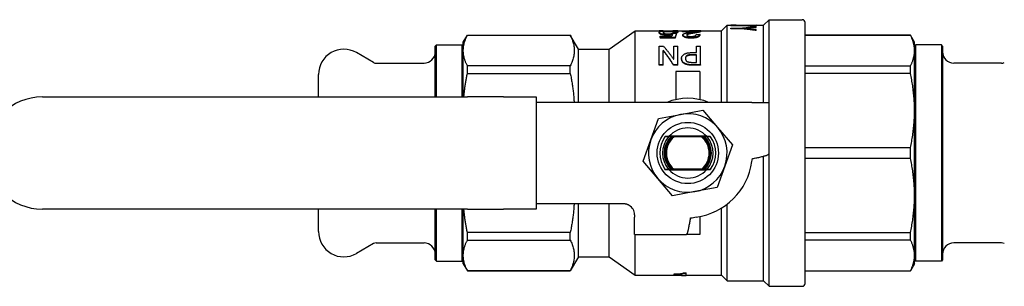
# Model space of a CAD drawing. Header units: millimetres. Extents: x 51 to 3735, y 35 to 356.
# Tile 3 of 4: x 208 to 384, y 308 to 356. Entities that reach past the tile are written whole.
import ezdxf

# ---------------------------------------------------------------- set-up
doc = ezdxf.new("R2010")
doc.units = ezdxf.units.MM
doc.layers.add('DETAIL', color=2, linetype='Continuous')

msp = doc.modelspace()

# ---------------------------------------------------------------- linework, layer by layer
at = {"layer": 'DETAIL'}
for p, q in [((333.47, 353.73), (334.47, 354.73)), ((334.47, 340.98), (334.47, 354.73)), ((334.47, 354.73), (338.67, 354.73)), ((335.16, 354.74), (335.16, 354.73)), ((335.16, 354.7), (337.19, 354.7)), ((335.16, 354.66), (335.16, 354.7)), ((337.19, 354.66), (335.16, 354.66)), ((335.16, 354.66), (335.16, 354.65)), ((337.19, 354.65), (335.16, 354.65)), ((337.19, 354.66), (337.19, 354.65)), ((339.66, 354.73), (339.66, 354.74)), ((339.66, 354.73), (339.66, 354.72)), ((339.66, 354.73), (340.97, 354.73)), ((339.66, 354.53), (339.66, 354.6)), ((339.66, 354.53), (339.66, 354.52)), ((339.66, 354.36), (339.66, 354.46)), ((340.97, 354.73), (341.97, 355.73)), ((340.97, 340.98), (340.97, 354.73)), ((341.97, 340.98), (341.97, 355.73)), ((341.97, 355.73), (347.87, 355.73)), ((348.37, 308.73), (348.37, 355.23)), ((287.47, 351.73), (288.19, 352.98)), ((288.19, 352.96), (288.19, 352.98)), ((288.19, 352.98), (306.53, 352.98)), ((288.19, 352.96), (306.53, 352.96)), ((306.53, 352.96), (306.53, 352.98)), ((307.97, 350.48), (306.53, 352.98)), ((313.47, 350.48), (318.11, 353.73)), ((318.11, 340.98), (318.11, 353.73)), ((318.11, 353.73), (323.24, 353.73)), ((323.08, 353.76), (322.39, 353.76)), ((322.39, 353.73), (322.39, 353.76)), ((322.39, 353.48), (322.39, 353.38)), ((322.54, 352.77), (324.65, 352.77)), ((322.54, 352.57), (322.54, 352.77)), ((323.08, 353.73), (323.08, 353.76)), ((323.75, 353.07), (323.75, 352.98)), ((324.05, 353.69), (324.05, 353.59)), ((324.83, 353.34), (325.44, 353.34)), ((325.67, 353.76), (324.92, 353.76)), ((324.92, 353.73), (324.92, 353.76)), ((324.92, 353.73), (326.51, 353.73)), ((325.67, 353.54), (324.99, 353.54)), ((324.99, 353.54), (324.99, 353.45)), ((325.67, 353.45), (324.99, 353.45)), ((325.44, 353.34), (325.44, 353.25)), ((325.67, 353.73), (325.67, 353.76)), ((325.67, 353.54), (325.67, 353.45)), ((326.51, 353.68), (326.51, 353.75)), ((326.51, 353.75), (329.8, 353.75)), ((329.04, 353.68), (326.51, 353.68)), ((326.51, 353.58), (326.51, 353.68)), ((328.51, 353.58), (326.51, 353.58)), ((326.59, 352.94), (326.59, 353.03)), ((328.28, 353.29), (328.28, 353.39)), ((329.8, 353.76), (328.7, 353.76)), ((328.7, 353.76), (328.7, 353.75)), ((328.96, 353.11), (329.65, 353.11)), ((329.65, 353.01), (329.65, 353.11)), ((329.8, 353.76), (329.8, 353.75)), ((329.8, 353.69), (329.8, 353.75)), ((329.8, 353.73), (333.47, 353.73)), ((329.8, 353.59), (329.8, 353.69)), ((333.47, 340.98), (333.47, 353.73)), ((335.16, 354.25), (337.19, 354.25)), ((335.16, 354.12), (335.16, 354.25)), ((337.19, 354.12), (335.16, 354.12)), ((335.16, 354.12), (335.16, 354.11)), ((337.19, 354.11), (335.16, 354.11)), ((337.19, 354.12), (337.19, 354.11)), ((339.66, 354.36), (339.66, 354.35)), ((339.66, 353.82), (339.66, 353.99)), ((339.66, 353.82), (339.66, 353.81)), ((348.37, 352.98), (367.15, 352.98)), ((367.15, 352.96), (348.37, 352.96)), ((367.15, 352.96), (367.15, 352.98)), ((367.87, 351.73), (367.15, 352.98)), ((282.47, 351.03), (282.67, 351.23)), ((282.47, 341.98), (282.47, 351.03)), ((282.67, 341.98), (282.67, 351.23)), ((282.67, 351.23), (287.27, 351.23)), ((287.27, 341.98), (287.27, 351.23)), ((287.47, 351.03), (287.27, 351.23)), ((287.47, 350.23), (287.47, 351.73)), ((322.39, 347.71), (322.39, 351)), ((322.39, 351), (323.14, 351)), ((325.22, 352.57), (322.54, 352.57)), ((322.54, 352.57), (322.54, 352.47)), ((325.22, 352.47), (322.54, 352.47)), ((324.99, 351), (325.67, 351)), ((324.99, 348.68), (324.99, 351)), ((325.22, 352.57), (325.22, 352.47)), ((325.67, 347.71), (325.67, 351)), ((328.07, 352.45), (328.07, 352.54)), ((329.04, 351), (329.72, 351)), ((329.04, 349.86), (329.04, 351)), ((329.72, 347.71), (329.72, 351)), ((367.87, 350.23), (367.87, 351.73)), ((367.87, 351.03), (368.07, 351.23)), ((368.07, 351.23), (368.07, 312.73)), ((372.67, 351.23), (368.07, 351.23)), ((372.67, 351.23), (372.67, 312.73)), ((372.87, 351.03), (372.67, 351.23)), ((372.87, 351.03), (372.87, 312.93)), ((271.47, 348.12), (268.42, 349.88)), ((287.47, 341.98), (287.47, 350.23)), ((307.97, 340.98), (307.97, 350.48)), ((307.97, 350.48), (313.47, 350.48)), ((313.47, 340.98), (313.47, 350.48)), ((323.08, 347.71), (323.08, 350.27)), ((323.11, 350.27), (323.08, 350.27)), ((323.11, 350.19), (323.08, 350.19)), ((323.11, 350.19), (323.11, 350.27)), ((328.09, 349.86), (329.04, 349.86)), ((328.26, 349.42), (328.26, 349.5)), ((329.04, 349.5), (328.26, 349.5)), ((329.04, 349.42), (328.26, 349.42)), ((329.04, 348.13), (329.04, 349.5)), ((367.87, 339.54), (367.87, 350.23)), ((271.97, 347.98), (280.47, 347.98)), ((306.53, 347.5), (288.19, 347.5)), ((288.19, 346.13), (288.19, 347.5)), ((306.53, 346.13), (306.53, 347.5)), ((323.08, 347.71), (322.39, 347.71)), ((322.39, 347.64), (322.39, 347.71)), ((323.08, 347.64), (322.39, 347.64)), ((323.08, 347.64), (323.08, 347.71)), ((324.57, 348.26), (324.57, 348.26)), ((325.67, 347.71), (324.92, 347.71)), ((324.92, 347.64), (324.92, 347.71)), ((325.67, 347.64), (324.92, 347.64)), ((324.95, 348.68), (324.99, 348.68)), ((325.67, 347.64), (325.67, 347.71)), ((326.36, 348.83), (326.36, 348.76)), ((329.72, 347.71), (328.06, 347.71)), ((328.06, 347.71), (328.06, 347.64)), ((329.72, 347.64), (328.06, 347.64)), ((328.26, 348.13), (329.04, 348.13)), ((329.72, 347.71), (329.72, 347.64)), ((348.37, 347.5), (367.15, 347.5)), ((367.15, 346.13), (367.15, 347.5)), ((383.36, 347.98), (374.87, 347.98)), ((261.67, 341.98), (261.67, 345.98)), ((288.19, 346.13), (306.53, 346.13)), ((329.62, 346.48), (325.32, 346.48)), ((325.32, 346.48), (325.32, 341.49)), ((329.62, 346.48), (329.62, 341.49)), ((367.15, 346.13), (348.37, 346.13)), ((212.47, 341.98), (288.19, 341.98)), ((294.61, 341.98), (288.19, 341.98)), ((294.61, 341.98), (300.47, 341.98)), ((300.47, 341.98), (300.47, 340.98)), ((312.52, 340.98), (300.47, 340.98)), ((300.47, 340.98), (300.47, 322.98)), ((317.02, 340.98), (312.52, 340.98)), ((338.87, 340.98), (317.02, 340.98)), ((338.87, 340.98), (341.97, 340.98)), ((341.97, 331.91), (341.97, 340.98)), ((322.22, 338.13), (326.19, 338.87)), ((326.19, 338.87), (330.17, 339.6)), ((330.17, 339.6), (332.79, 336.53)), ((367.87, 324.43), (367.87, 339.54)), ((320.87, 334.32), (322.22, 338.13)), ((332.79, 336.53), (335.42, 333.45)), ((319.52, 330.51), (320.87, 334.32)), ((323.4, 334.89), (323.4, 334.89)), ((324.43, 334.88), (324.03, 334.88)), ((330.77, 334.98), (324.17, 334.98)), ((329.92, 334.88), (325.01, 334.88)), ((330.91, 334.88), (330.51, 334.88)), ((331.53, 334.89), (331.54, 334.89)), ((335.42, 333.45), (334.07, 329.65)), ((341.97, 308.23), (341.97, 331.91)), ((348.37, 332.95), (367.15, 332.95)), ((367.15, 331.02), (367.15, 332.95)), ((322.14, 327.44), (319.52, 330.51)), ((340.97, 309.23), (340.97, 331.41)), ((367.15, 331.02), (348.37, 331.02)), ((323.4, 329.07), (323.4, 329.08)), ((324.43, 329.08), (324.03, 329.08)), ((324.17, 328.98), (330.77, 328.98)), ((329.92, 329.08), (325.01, 329.08)), ((330.91, 329.08), (330.51, 329.08)), ((331.54, 329.08), (331.53, 329.07)), ((334.07, 329.65), (332.72, 325.84)), ((324.77, 324.36), (322.14, 327.44)), ((328.74, 325.1), (324.77, 324.36)), ((332.72, 325.84), (328.74, 325.1)), ((300.47, 322.98), (312.52, 322.98)), ((300.47, 322.98), (300.47, 321.98)), ((307.97, 313.48), (307.97, 322.98)), ((312.52, 322.98), (315.97, 322.98)), ((313.47, 313.48), (313.47, 322.98)), ((334.47, 309.23), (334.47, 322.86)), ((367.87, 313.74), (367.87, 324.43)), ((288.19, 321.98), (212.47, 321.98)), ((261.67, 317.98), (261.67, 321.98)), ((282.47, 312.93), (282.47, 321.98)), ((282.67, 312.73), (282.67, 321.98)), ((287.27, 312.73), (287.27, 321.98)), ((287.47, 313.74), (287.47, 321.98)), ((288.19, 321.98), (294.61, 321.98)), ((300.47, 321.98), (294.61, 321.98)), ((333.47, 310.23), (333.47, 322.17)), ((317.97, 320.98), (317.97, 320.58)), ((317.97, 317.48), (317.97, 320.58)), ((329.62, 320.69), (329.62, 317.48)), ((306.53, 317.83), (288.19, 317.83)), ((288.19, 316.47), (288.19, 317.83)), ((306.53, 316.47), (306.53, 317.83)), ((348.37, 317.83), (367.15, 317.83)), ((367.15, 316.47), (367.15, 317.83)), ((271.47, 315.85), (268.42, 314.09)), ((271.97, 315.98), (280.47, 315.98)), ((288.19, 316.47), (306.53, 316.47)), ((317.97, 317.48), (327.2, 317.48)), ((318.11, 310.23), (318.11, 317.48)), ((329.62, 317.48), (327.2, 317.48)), ((367.15, 316.47), (348.37, 316.47)), ((383.36, 315.98), (374.87, 315.98)), ((282.47, 312.93), (282.67, 312.73)), ((282.67, 312.73), (287.27, 312.73)), ((287.47, 312.93), (287.27, 312.73)), ((287.47, 312.23), (287.47, 313.74)), ((307.97, 313.48), (306.53, 310.98)), ((307.97, 313.48), (313.47, 313.48)), ((313.47, 313.48), (318.11, 310.23)), ((367.87, 312.23), (367.87, 313.74)), ((367.87, 312.93), (368.07, 312.73)), ((372.67, 312.73), (368.07, 312.73)), ((372.87, 312.93), (372.67, 312.73)), ((287.47, 312.23), (288.19, 310.98)), ((306.53, 311.01), (288.19, 311.01)), ((288.19, 310.98), (288.19, 311.01)), ((288.19, 310.98), (306.53, 310.98)), ((306.53, 310.98), (306.53, 311.01)), ((326.71, 310.54), (326.71, 310.64)), ((326.71, 310.64), (327.19, 310.64)), ((326.71, 310.54), (327.19, 310.54)), ((327.19, 310.54), (327.19, 310.64)), ((327.19, 310.13), (327.19, 310.54)), ((348.37, 311.01), (367.15, 311.01)), ((348.37, 310.98), (367.15, 310.98)), ((367.87, 312.23), (367.15, 310.98)), ((367.15, 310.98), (367.15, 311.01)), ((318.11, 310.23), (326.32, 310.23)), ((325.06, 310.34), (325.06, 310.44)), ((325.06, 310.28), (325.06, 310.34)), ((326.32, 310.28), (325.06, 310.28)), ((326.32, 310.13), (326.32, 310.28)), ((326.32, 310.13), (327.19, 310.13)), ((327.19, 310.23), (333.47, 310.23)), ((333.47, 310.23), (334.47, 309.23)), ((334.47, 309.23), (340.97, 309.23)), ((340.97, 309.23), (341.97, 308.23)), ((341.97, 308.23), (347.87, 308.23))]:
    msp.add_line(p, q, dxfattribs=at)
at = {"layer": 'DETAIL', "flags": 128}
for points in [[(336.11, 354.73), (336.07, 354.73), (336.03, 354.73), (335.99, 354.73), (335.95, 354.74), (335.91, 354.74), (335.87, 354.74), (335.83, 354.74), (335.79, 354.74), (335.75, 354.74), (335.71, 354.74), (335.67, 354.74), (335.63, 354.74), (335.59, 354.74), (335.55, 354.74), (335.52, 354.74), (335.48, 354.74), (335.44, 354.74), (335.4, 354.74), (335.36, 354.74), (335.32, 354.74), (335.28, 354.74), (335.24, 354.74), (335.2, 354.74), (335.16, 354.74)], [(337.19, 354.7), (337.29, 354.7), (337.39, 354.71), (337.5, 354.71), (337.6, 354.71), (337.7, 354.71), (337.81, 354.72), (337.91, 354.72), (338.01, 354.72), (338.11, 354.72), (338.22, 354.73), (338.32, 354.73), (338.42, 354.73), (338.53, 354.73), (338.63, 354.73), (338.73, 354.73), (338.84, 354.74), (338.94, 354.74), (339.04, 354.74), (339.15, 354.74), (339.25, 354.74), (339.35, 354.74), (339.45, 354.74), (339.56, 354.74), (339.66, 354.74)], [(339.66, 354.53), (339.56, 354.53), (339.45, 354.54), (339.35, 354.55), (339.25, 354.55), (339.15, 354.56), (339.04, 354.57), (338.94, 354.57), (338.84, 354.58), (338.73, 354.58), (338.63, 354.59), (338.53, 354.6), (338.42, 354.6), (338.32, 354.61), (338.22, 354.61), (338.11, 354.62), (338.01, 354.62), (337.91, 354.63), (337.81, 354.63), (337.7, 354.64), (337.6, 354.64), (337.5, 354.65), (337.39, 354.65), (337.29, 354.66), (337.19, 354.66)], [(339.66, 354.52), (339.56, 354.52), (339.45, 354.53), (339.35, 354.54), (339.25, 354.54), (339.15, 354.55), (339.04, 354.56), (338.94, 354.56), (338.84, 354.57), (338.73, 354.57), (338.63, 354.58), (338.53, 354.59), (338.42, 354.59), (338.32, 354.6), (338.22, 354.6), (338.11, 354.61), (338.01, 354.61), (337.91, 354.62), (337.81, 354.62), (337.7, 354.63), (337.6, 354.63), (337.5, 354.64), (337.39, 354.64), (337.29, 354.65), (337.19, 354.65)], [(337.19, 354.25), (337.29, 354.26), (337.39, 354.27), (337.5, 354.28), (337.6, 354.29), (337.7, 354.3), (337.81, 354.31), (337.91, 354.32), (338.01, 354.33), (338.11, 354.34), (338.22, 354.34), (338.32, 354.35), (338.42, 354.36), (338.53, 354.37), (338.63, 354.38), (338.73, 354.39), (338.84, 354.4), (338.94, 354.41), (339.04, 354.41), (339.15, 354.42), (339.25, 354.43), (339.35, 354.44), (339.45, 354.45), (339.56, 354.46), (339.66, 354.46)], [(287.47, 350.23), (287.47, 350.34), (287.47, 350.46), (287.48, 350.57), (287.49, 350.69), (287.5, 350.8), (287.52, 350.91), (287.53, 351.03), (287.55, 351.14), (287.57, 351.26), (287.6, 351.37), (287.63, 351.48), (287.65, 351.6), (287.69, 351.71), (287.72, 351.83), (287.76, 351.94), (287.8, 352.05), (287.84, 352.17), (287.88, 352.28), (287.93, 352.39), (287.98, 352.51), (288.03, 352.62), (288.08, 352.73), (288.13, 352.85), (288.19, 352.96)], [(306.53, 352.96), (306.62, 352.77), (306.71, 352.57), (306.79, 352.38), (306.87, 352.18), (306.94, 351.99), (307, 351.8), (307.06, 351.6), (307.11, 351.41), (307.15, 351.21), (307.18, 351.02), (307.21, 350.82), (307.23, 350.63), (307.24, 350.43), (307.25, 350.24), (307.24, 350.04), (307.23, 349.85), (307.21, 349.65), (307.19, 349.45), (307.15, 349.26), (307.11, 349.06), (307.06, 348.87), (307.01, 348.67), (306.94, 348.47), (306.87, 348.28), (306.8, 348.08), (306.71, 347.89), (306.62, 347.69), (306.53, 347.5)], [(322.39, 353.48), (322.39, 353.5), (322.4, 353.52), (322.41, 353.54), (322.42, 353.56), (322.45, 353.58), (322.47, 353.6), (322.51, 353.62), (322.55, 353.63), (322.6, 353.65), (322.65, 353.66), (322.72, 353.68), (322.79, 353.69), (322.87, 353.7), (322.95, 353.71), (323.04, 353.72), (323.14, 353.73), (323.25, 353.73), (323.36, 353.74), (323.48, 353.74), (323.59, 353.75), (323.72, 353.75), (323.85, 353.75), (323.96, 353.75), (324.1, 353.75)], [(323.75, 353.07), (323.64, 353.07), (323.54, 353.08), (323.44, 353.08), (323.33, 353.09), (323.23, 353.1), (323.14, 353.11), (323.05, 353.13), (322.97, 353.14), (322.89, 353.16), (322.81, 353.18), (322.75, 353.2), (322.68, 353.22), (322.63, 353.24), (322.58, 353.26), (322.54, 353.28), (322.51, 353.31), (322.48, 353.33), (322.45, 353.35), (322.43, 353.37), (322.42, 353.39), (322.4, 353.42), (322.4, 353.44), (322.39, 353.45), (322.39, 353.48)], [(323.75, 352.98), (323.64, 352.98), (323.54, 352.98), (323.44, 352.98), (323.33, 352.99), (323.23, 353), (323.14, 353.01), (323.05, 353.03), (322.97, 353.04), (322.88, 353.06), (322.81, 353.08), (322.74, 353.1), (322.68, 353.12), (322.63, 353.14), (322.58, 353.16), (322.54, 353.19), (322.5, 353.21), (322.47, 353.23), (322.45, 353.25), (322.43, 353.27), (322.41, 353.3), (322.4, 353.32), (322.39, 353.34), (322.39, 353.36), (322.39, 353.38)], [(324.05, 353.69), (323.96, 353.69), (323.88, 353.69), (323.8, 353.69), (323.72, 353.69), (323.65, 353.68), (323.58, 353.68), (323.51, 353.67), (323.45, 353.66), (323.39, 353.66), (323.34, 353.65), (323.29, 353.64), (323.25, 353.63), (323.22, 353.62), (323.19, 353.61), (323.16, 353.6), (323.14, 353.58), (323.13, 353.57), (323.11, 353.56), (323.1, 353.55), (323.09, 353.53), (323.08, 353.52), (323.08, 353.51), (323.08, 353.49), (323.08, 353.47)], [(323.08, 353.47), (323.08, 353.46), (323.08, 353.45), (323.08, 353.43), (323.09, 353.42), (323.1, 353.41), (323.1, 353.39), (323.12, 353.38), (323.13, 353.36), (323.15, 353.35), (323.17, 353.33), (323.19, 353.32), (323.22, 353.31), (323.25, 353.29), (323.29, 353.28), (323.34, 353.27), (323.38, 353.25), (323.43, 353.24), (323.49, 353.23), (323.54, 353.23), (323.61, 353.22), (323.68, 353.21), (323.75, 353.21), (323.81, 353.21), (323.89, 353.21)], [(324.05, 353.59), (323.97, 353.59), (323.91, 353.59), (323.84, 353.59), (323.77, 353.59), (323.7, 353.59), (323.64, 353.58), (323.58, 353.58), (323.52, 353.57), (323.46, 353.57), (323.41, 353.56), (323.36, 353.55), (323.32, 353.55), (323.29, 353.54), (323.25, 353.53), (323.22, 353.52), (323.2, 353.51), (323.17, 353.5), (323.15, 353.49), (323.14, 353.48), (323.12, 353.47), (323.11, 353.46), (323.1, 353.45), (323.09, 353.44), (323.09, 353.42)], [(324.77, 353.17), (324.73, 353.16), (324.69, 353.15), (324.67, 353.15), (324.63, 353.14), (324.6, 353.13), (324.56, 353.13), (324.52, 353.12), (324.47, 353.11), (324.43, 353.11), (324.39, 353.1), (324.35, 353.1), (324.31, 353.09), (324.27, 353.09), (324.23, 353.09), (324.18, 353.08), (324.13, 353.08), (324.09, 353.08), (324.04, 353.08), (323.99, 353.07), (323.94, 353.07), (323.9, 353.07), (323.86, 353.07), (323.81, 353.07), (323.75, 353.07)], [(324.74, 353.07), (324.7, 353.06), (324.67, 353.05), (324.64, 353.04), (324.61, 353.04), (324.57, 353.03), (324.53, 353.02), (324.49, 353.02), (324.45, 353.01), (324.41, 353.01), (324.37, 353), (324.33, 353), (324.29, 352.99), (324.25, 352.99), (324.21, 352.99), (324.16, 352.98), (324.12, 352.98), (324.07, 352.98), (324.03, 352.98), (323.98, 352.98), (323.93, 352.98), (323.89, 352.98), (323.86, 352.98), (323.81, 352.98), (323.75, 352.98)], [(323.89, 353.21), (323.95, 353.21), (324, 353.21), (324.04, 353.21), (324.08, 353.21), (324.13, 353.21), (324.18, 353.21), (324.23, 353.22), (324.28, 353.22), (324.32, 353.23), (324.37, 353.23), (324.41, 353.24), (324.45, 353.24), (324.49, 353.25), (324.52, 353.26), (324.56, 353.26), (324.59, 353.27), (324.63, 353.28), (324.66, 353.29), (324.69, 353.3), (324.72, 353.31), (324.75, 353.32), (324.77, 353.32), (324.8, 353.33), (324.83, 353.34)], [(324.99, 353.54), (324.98, 353.56), (324.98, 353.57), (324.97, 353.58), (324.96, 353.59), (324.95, 353.6), (324.94, 353.61), (324.92, 353.61), (324.89, 353.62), (324.86, 353.63), (324.83, 353.64), (324.8, 353.65), (324.76, 353.65), (324.72, 353.66), (324.67, 353.67), (324.62, 353.67), (324.56, 353.68), (324.51, 353.68), (324.44, 353.68), (324.38, 353.69), (324.32, 353.69), (324.25, 353.69), (324.18, 353.69), (324.12, 353.69), (324.05, 353.69)], [(324.99, 353.45), (324.98, 353.46), (324.98, 353.47), (324.97, 353.48), (324.97, 353.49), (324.95, 353.5), (324.94, 353.51), (324.92, 353.52), (324.89, 353.52), (324.87, 353.53), (324.83, 353.54), (324.8, 353.55), (324.76, 353.56), (324.72, 353.56), (324.67, 353.57), (324.62, 353.57), (324.56, 353.58), (324.5, 353.58), (324.44, 353.58), (324.38, 353.59), (324.32, 353.59), (324.25, 353.59), (324.19, 353.59), (324.13, 353.59), (324.05, 353.59)], [(324.1, 353.75), (324.22, 353.75), (324.31, 353.75), (324.42, 353.75), (324.53, 353.75), (324.62, 353.75), (324.73, 353.74), (324.82, 353.74), (324.92, 353.73), (325, 353.73), (325.09, 353.72), (325.17, 353.71), (325.24, 353.71), (325.31, 353.7), (325.37, 353.69), (325.43, 353.68), (325.48, 353.66), (325.52, 353.65), (325.56, 353.64), (325.59, 353.62), (325.62, 353.61), (325.64, 353.59), (325.66, 353.58), (325.67, 353.56), (325.67, 353.54)], [(324.92, 353.76), (324.92, 353.76), (324.91, 353.76), (324.91, 353.76), (324.9, 353.75), (324.9, 353.75), (324.9, 353.75), (324.89, 353.75), (324.89, 353.75), (324.88, 353.75), (324.88, 353.75), (324.88, 353.75), (324.87, 353.75), (324.87, 353.75), (324.86, 353.75), (324.86, 353.75), (324.86, 353.74), (324.85, 353.74), (324.85, 353.74), (324.84, 353.74), (324.84, 353.74), (324.84, 353.74), (324.83, 353.74), (324.83, 353.74), (324.82, 353.74)], [(325.44, 353.34), (325.44, 353.32), (325.43, 353.29), (325.42, 353.27), (325.41, 353.24), (325.4, 353.21), (325.39, 353.18), (325.38, 353.15), (325.37, 353.12), (325.36, 353.09), (325.35, 353.06), (325.34, 353.03), (325.33, 353), (325.32, 352.97), (325.31, 352.93), (325.3, 352.9), (325.29, 352.87), (325.28, 352.83), (325.27, 352.79), (325.26, 352.76), (325.25, 352.72), (325.24, 352.68), (325.23, 352.65), (325.23, 352.61), (325.22, 352.57)], [(325.44, 353.25), (325.44, 353.22), (325.43, 353.19), (325.42, 353.17), (325.41, 353.14), (325.4, 353.11), (325.39, 353.09), (325.38, 353.06), (325.37, 353.03), (325.36, 353), (325.35, 352.97), (325.34, 352.94), (325.33, 352.9), (325.32, 352.87), (325.31, 352.84), (325.3, 352.8), (325.29, 352.77), (325.28, 352.73), (325.27, 352.7), (325.26, 352.66), (325.25, 352.63), (325.24, 352.59), (325.23, 352.55), (325.23, 352.51), (325.22, 352.47)], [(326.59, 353.03), (326.59, 353.06), (326.6, 353.09), (326.61, 353.11), (326.63, 353.14), (326.66, 353.16), (326.69, 353.18), (326.72, 353.21), (326.76, 353.23), (326.81, 353.25), (326.86, 353.27), (326.92, 353.29), (326.98, 353.3), (327.04, 353.32), (327.1, 353.34), (327.18, 353.35), (327.25, 353.37), (327.32, 353.38), (327.38, 353.4), (327.45, 353.41), (327.53, 353.43), (327.6, 353.44), (327.66, 353.45), (327.73, 353.46), (327.82, 353.48)], [(328.07, 352.54), (327.96, 352.54), (327.86, 352.54), (327.76, 352.55), (327.65, 352.56), (327.55, 352.56), (327.46, 352.58), (327.37, 352.59), (327.27, 352.61), (327.19, 352.62), (327.11, 352.64), (327.03, 352.67), (326.96, 352.69), (326.9, 352.72), (326.84, 352.74), (326.79, 352.77), (326.74, 352.8), (326.7, 352.83), (326.67, 352.86), (326.65, 352.89), (326.62, 352.92), (326.61, 352.95), (326.6, 352.98), (326.59, 353), (326.59, 353.03)], [(328.07, 352.45), (327.96, 352.45), (327.87, 352.45), (327.76, 352.46), (327.66, 352.46), (327.56, 352.47), (327.46, 352.48), (327.37, 352.49), (327.28, 352.51), (327.19, 352.53), (327.11, 352.55), (327.03, 352.57), (326.96, 352.6), (326.89, 352.62), (326.84, 352.65), (326.79, 352.68), (326.74, 352.71), (326.7, 352.73), (326.67, 352.76), (326.65, 352.79), (326.62, 352.82), (326.61, 352.85), (326.6, 352.88), (326.59, 352.91), (326.59, 352.94)], [(328.28, 353.39), (328.2, 353.38), (328.14, 353.37), (328.09, 353.36), (328.03, 353.35), (327.98, 353.34), (327.91, 353.33), (327.85, 353.31), (327.79, 353.3), (327.73, 353.29), (327.68, 353.27), (327.63, 353.26), (327.59, 353.25), (327.54, 353.23), (327.49, 353.21), (327.45, 353.2), (327.42, 353.18), (327.38, 353.16), (327.36, 353.15), (327.33, 353.13), (327.31, 353.11), (327.3, 353.09), (327.29, 353.07), (327.28, 353.05), (327.28, 353.02)], [(327.28, 353.02), (327.28, 353), (327.28, 352.99), (327.29, 352.98), (327.3, 352.96), (327.31, 352.94), (327.32, 352.93), (327.34, 352.91), (327.35, 352.89), (327.38, 352.88), (327.4, 352.86), (327.43, 352.84), (327.46, 352.83), (327.5, 352.81), (327.54, 352.8), (327.58, 352.79), (327.63, 352.78), (327.68, 352.77), (327.73, 352.76), (327.79, 352.75), (327.85, 352.75), (327.91, 352.75), (327.96, 352.74), (328.02, 352.74), (328.08, 352.74)], [(328.28, 353.29), (328.21, 353.28), (328.15, 353.27), (328.11, 353.26), (328.06, 353.25), (328, 353.25), (327.95, 353.23), (327.89, 353.22), (327.83, 353.21), (327.78, 353.2), (327.73, 353.19), (327.68, 353.18), (327.64, 353.16), (327.6, 353.15), (327.55, 353.14), (327.51, 353.12), (327.47, 353.11), (327.44, 353.09), (327.41, 353.08), (327.38, 353.06), (327.35, 353.05), (327.33, 353.03), (327.31, 353.01), (327.3, 352.99), (327.29, 352.97)], [(328.7, 353.76), (328.65, 353.76), (328.6, 353.76), (328.56, 353.76), (328.52, 353.76), (328.48, 353.76), (328.45, 353.76), (328.42, 353.76), (328.38, 353.76), (328.34, 353.76), (328.3, 353.76), (328.26, 353.76), (328.22, 353.76), (328.18, 353.75), (328.14, 353.75), (328.1, 353.75), (328.05, 353.75), (328.01, 353.75), (327.97, 353.75), (327.93, 353.75), (327.89, 353.75), (327.86, 353.75), (327.82, 353.75), (327.78, 353.75), (327.75, 353.75)], [(327.82, 353.48), (327.88, 353.49), (327.94, 353.5), (328, 353.5), (328.05, 353.51), (328.13, 353.53), (328.19, 353.54), (328.24, 353.54), (328.28, 353.55), (328.34, 353.56), (328.39, 353.57), (328.45, 353.57), (328.5, 353.58), (328.55, 353.59), (328.6, 353.6), (328.65, 353.61), (328.7, 353.62), (328.75, 353.62), (328.79, 353.63), (328.84, 353.64), (328.88, 353.65), (328.92, 353.66), (328.95, 353.67), (328.99, 353.67), (329.04, 353.68)], [(329.65, 353.11), (329.64, 353.08), (329.63, 353.05), (329.62, 353.02), (329.6, 352.99), (329.58, 352.95), (329.56, 352.92), (329.52, 352.89), (329.49, 352.86), (329.45, 352.83), (329.4, 352.79), (329.34, 352.76), (329.28, 352.73), (329.2, 352.7), (329.13, 352.67), (329.04, 352.65), (328.95, 352.63), (328.85, 352.6), (328.75, 352.59), (328.65, 352.57), (328.54, 352.56), (328.42, 352.55), (328.3, 352.55), (328.2, 352.54), (328.07, 352.54)], [(329.65, 353.01), (329.64, 352.98), (329.63, 352.95), (329.62, 352.92), (329.6, 352.89), (329.58, 352.86), (329.56, 352.83), (329.52, 352.79), (329.49, 352.76), (329.44, 352.73), (329.4, 352.7), (329.34, 352.67), (329.28, 352.64), (329.2, 352.61), (329.12, 352.58), (329.04, 352.55), (328.95, 352.53), (328.85, 352.51), (328.75, 352.49), (328.65, 352.48), (328.54, 352.47), (328.42, 352.46), (328.29, 352.45), (328.2, 352.45), (328.07, 352.45)], [(328.08, 352.74), (328.16, 352.74), (328.23, 352.75), (328.3, 352.75), (328.37, 352.76), (328.44, 352.77), (328.5, 352.78), (328.56, 352.79), (328.62, 352.81), (328.67, 352.82), (328.72, 352.84), (328.76, 352.86), (328.8, 352.87), (328.83, 352.89), (328.86, 352.91), (328.88, 352.93), (328.9, 352.95), (328.92, 352.97), (328.93, 352.99), (328.94, 353.01), (328.95, 353.03), (328.95, 353.05), (328.96, 353.07), (328.96, 353.09), (328.96, 353.11)], [(329.8, 353.69), (329.75, 353.68), (329.71, 353.67), (329.68, 353.66), (329.63, 353.65), (329.58, 353.64), (329.53, 353.62), (329.47, 353.61), (329.42, 353.6), (329.36, 353.59), (329.3, 353.57), (329.23, 353.56), (329.17, 353.55), (329.11, 353.54), (329.02, 353.52), (328.96, 353.51), (328.89, 353.5), (328.81, 353.48), (328.74, 353.47), (328.68, 353.46), (328.6, 353.45), (328.5, 353.43), (328.43, 353.42), (328.37, 353.41), (328.28, 353.39)], [(329.8, 353.59), (329.75, 353.58), (329.71, 353.57), (329.68, 353.56), (329.63, 353.55), (329.58, 353.54), (329.53, 353.52), (329.48, 353.51), (329.42, 353.5), (329.36, 353.49), (329.3, 353.47), (329.23, 353.46), (329.17, 353.45), (329.11, 353.44), (329.03, 353.42), (328.96, 353.41), (328.9, 353.4), (328.82, 353.38), (328.74, 353.37), (328.67, 353.36), (328.6, 353.35), (328.5, 353.33), (328.43, 353.32), (328.36, 353.31), (328.28, 353.29)], [(339.66, 353.82), (339.56, 353.83), (339.45, 353.85), (339.35, 353.86), (339.25, 353.87), (339.15, 353.89), (339.04, 353.9), (338.94, 353.91), (338.84, 353.93), (338.73, 353.94), (338.63, 353.95), (338.53, 353.97), (338.42, 353.98), (338.32, 353.99), (338.22, 354), (338.11, 354.02), (338.01, 354.03), (337.91, 354.04), (337.81, 354.05), (337.7, 354.06), (337.6, 354.08), (337.5, 354.09), (337.39, 354.1), (337.29, 354.11), (337.19, 354.12)], [(339.66, 353.81), (339.56, 353.82), (339.45, 353.84), (339.35, 353.85), (339.25, 353.86), (339.15, 353.88), (339.04, 353.89), (338.94, 353.9), (338.84, 353.92), (338.73, 353.93), (338.63, 353.94), (338.53, 353.96), (338.42, 353.97), (338.32, 353.98), (338.22, 353.99), (338.11, 354.01), (338.01, 354.02), (337.91, 354.03), (337.81, 354.04), (337.7, 354.05), (337.6, 354.07), (337.5, 354.08), (337.39, 354.09), (337.29, 354.1), (337.19, 354.11)], [(367.87, 350.23), (367.87, 350.34), (367.86, 350.46), (367.86, 350.57), (367.85, 350.69), (367.84, 350.8), (367.82, 350.91), (367.8, 351.03), (367.78, 351.14), (367.76, 351.26), (367.74, 351.37), (367.71, 351.48), (367.68, 351.6), (367.65, 351.71), (367.62, 351.83), (367.58, 351.94), (367.54, 352.05), (367.5, 352.17), (367.46, 352.28), (367.41, 352.39), (367.36, 352.51), (367.31, 352.62), (367.26, 352.73), (367.2, 352.85), (367.15, 352.96)], [(323.14, 351), (323.22, 350.92), (323.29, 350.84), (323.37, 350.75), (323.44, 350.66), (323.52, 350.57), (323.6, 350.48), (323.67, 350.39), (323.75, 350.3), (323.82, 350.21), (323.9, 350.11), (323.97, 350.02), (324.05, 349.92), (324.12, 349.82), (324.2, 349.72), (324.27, 349.62), (324.35, 349.52), (324.42, 349.42), (324.5, 349.32), (324.58, 349.21), (324.65, 349.11), (324.73, 349), (324.8, 348.9), (324.88, 348.79), (324.95, 348.68)], [(288.19, 347.5), (288.13, 347.61), (288.08, 347.73), (288.03, 347.84), (287.98, 347.95), (287.93, 348.07), (287.88, 348.18), (287.84, 348.29), (287.8, 348.41), (287.76, 348.52), (287.72, 348.63), (287.69, 348.75), (287.65, 348.86), (287.63, 348.98), (287.6, 349.09), (287.57, 349.2), (287.55, 349.32), (287.53, 349.43), (287.52, 349.54), (287.5, 349.66), (287.49, 349.77), (287.48, 349.89), (287.47, 350), (287.47, 350.12), (287.47, 350.23)], [(324.92, 347.71), (324.85, 347.83), (324.77, 347.95), (324.69, 348.06), (324.62, 348.18), (324.54, 348.29), (324.47, 348.41), (324.39, 348.52), (324.32, 348.63), (324.24, 348.74), (324.17, 348.85), (324.09, 348.96), (324.02, 349.07), (323.94, 349.17), (323.86, 349.28), (323.79, 349.38), (323.71, 349.48), (323.64, 349.59), (323.56, 349.69), (323.49, 349.79), (323.41, 349.89), (323.34, 349.98), (323.26, 350.08), (323.19, 350.18), (323.11, 350.27)], [(324.92, 347.64), (324.85, 347.76), (324.77, 347.87), (324.69, 347.99), (324.62, 348.1), (324.54, 348.22), (324.47, 348.33), (324.39, 348.44), (324.32, 348.55), (324.24, 348.66), (324.17, 348.77), (324.09, 348.88), (324.02, 348.99), (323.94, 349.09), (323.86, 349.2), (323.79, 349.3), (323.71, 349.4), (323.64, 349.51), (323.56, 349.61), (323.49, 349.71), (323.41, 349.8), (323.34, 349.9), (323.26, 350), (323.19, 350.09), (323.11, 350.19)], [(326.36, 348.83), (326.37, 348.91), (326.37, 348.98), (326.39, 349.05), (326.41, 349.12), (326.43, 349.19), (326.47, 349.26), (326.51, 349.32), (326.56, 349.38), (326.62, 349.44), (326.68, 349.5), (326.75, 349.55), (326.83, 349.6), (326.91, 349.64), (327, 349.68), (327.1, 349.72), (327.2, 349.75), (327.3, 349.78), (327.42, 349.8), (327.52, 349.82), (327.63, 349.83), (327.75, 349.84), (327.86, 349.85), (327.96, 349.86), (328.09, 349.86)], [(328.26, 349.5), (328.17, 349.5), (328.09, 349.49), (328.03, 349.49), (327.94, 349.49), (327.87, 349.48), (327.79, 349.47), (327.71, 349.46), (327.64, 349.45), (327.57, 349.43), (327.49, 349.41), (327.43, 349.39), (327.36, 349.36), (327.3, 349.33), (327.25, 349.3), (327.2, 349.26), (327.16, 349.22), (327.13, 349.18), (327.11, 349.13), (327.09, 349.08), (327.07, 349.03), (327.06, 348.98), (327.05, 348.93), (327.05, 348.89), (327.05, 348.83)], [(328.26, 349.42), (328.17, 349.42), (328.09, 349.41), (328.02, 349.41), (327.95, 349.41), (327.88, 349.4), (327.81, 349.39), (327.73, 349.38), (327.65, 349.37), (327.58, 349.35), (327.51, 349.34), (327.45, 349.32), (327.38, 349.29), (327.32, 349.26), (327.26, 349.23), (327.22, 349.19), (327.18, 349.15), (327.14, 349.11), (327.12, 349.07), (327.1, 349.03), (327.08, 348.98), (327.07, 348.93), (327.06, 348.88), (327.05, 348.84), (327.05, 348.8)], [(367.15, 347.5), (367.2, 347.61), (367.26, 347.73), (367.31, 347.84), (367.36, 347.95), (367.41, 348.07), (367.46, 348.18), (367.5, 348.29), (367.54, 348.41), (367.58, 348.52), (367.62, 348.63), (367.65, 348.75), (367.68, 348.86), (367.71, 348.98), (367.74, 349.09), (367.76, 349.2), (367.78, 349.32), (367.8, 349.43), (367.82, 349.54), (367.84, 349.66), (367.85, 349.77), (367.86, 349.89), (367.86, 350), (367.87, 350.12), (367.87, 350.23)], [(328.06, 347.71), (327.93, 347.71), (327.83, 347.72), (327.72, 347.73), (327.6, 347.74), (327.49, 347.76), (327.39, 347.78), (327.28, 347.81), (327.18, 347.84), (327.08, 347.87), (326.99, 347.92), (326.9, 347.96), (326.82, 348.02), (326.74, 348.07), (326.67, 348.13), (326.61, 348.2), (326.55, 348.26), (326.5, 348.33), (326.46, 348.4), (326.43, 348.47), (326.4, 348.54), (326.38, 348.62), (326.37, 348.69), (326.37, 348.75), (326.36, 348.83)], [(328.06, 347.64), (327.94, 347.64), (327.83, 347.64), (327.72, 347.65), (327.61, 347.67), (327.5, 347.68), (327.39, 347.71), (327.28, 347.73), (327.18, 347.77), (327.08, 347.8), (326.99, 347.84), (326.9, 347.89), (326.82, 347.94), (326.74, 348), (326.67, 348.06), (326.6, 348.12), (326.55, 348.19), (326.5, 348.26), (326.46, 348.32), (326.43, 348.4), (326.4, 348.47), (326.38, 348.54), (326.37, 348.62), (326.37, 348.68), (326.36, 348.76)], [(327.05, 348.83), (327.05, 348.78), (327.05, 348.73), (327.06, 348.68), (327.07, 348.63), (327.09, 348.58), (327.11, 348.53), (327.13, 348.48), (327.16, 348.44), (327.2, 348.39), (327.25, 348.35), (327.3, 348.31), (327.36, 348.28), (327.43, 348.25), (327.49, 348.22), (327.57, 348.2), (327.64, 348.19), (327.72, 348.17), (327.79, 348.16), (327.87, 348.15), (327.95, 348.14), (328.03, 348.14), (328.09, 348.13), (328.17, 348.13), (328.26, 348.13)], [(287.57, 341.98), (287.59, 342.16), (287.6, 342.33), (287.62, 342.5), (287.64, 342.68), (287.66, 342.85), (287.68, 343.02), (287.7, 343.2), (287.72, 343.37), (287.74, 343.54), (287.76, 343.72), (287.79, 343.89), (287.81, 344.06), (287.84, 344.24), (287.87, 344.41), (287.9, 344.58), (287.93, 344.76), (287.96, 344.93), (287.99, 345.1), (288.02, 345.27), (288.05, 345.45), (288.08, 345.62), (288.12, 345.79), (288.15, 345.96), (288.19, 346.13)], [(306.53, 346.13), (306.57, 345.92), (306.61, 345.71), (306.66, 345.49), (306.7, 345.28), (306.74, 345.06), (306.77, 344.85), (306.81, 344.64), (306.85, 344.42), (306.88, 344.21), (306.91, 343.99), (306.94, 343.78), (306.97, 343.56), (307, 343.35), (307.03, 343.13), (307.05, 342.92), (307.08, 342.7), (307.1, 342.49), (307.12, 342.27), (307.14, 342.06), (307.16, 341.84), (307.17, 341.63), (307.19, 341.41), (307.2, 341.2), (307.21, 340.98)], [(367.87, 339.54), (367.87, 339.82), (367.86, 340.09), (367.86, 340.37), (367.85, 340.64), (367.84, 340.92), (367.82, 341.19), (367.8, 341.47), (367.78, 341.74), (367.76, 342.02), (367.74, 342.29), (367.71, 342.57), (367.68, 342.84), (367.65, 343.12), (367.62, 343.39), (367.58, 343.67), (367.54, 343.94), (367.5, 344.22), (367.46, 344.49), (367.41, 344.77), (367.36, 345.04), (367.31, 345.32), (367.26, 345.59), (367.2, 345.86), (367.15, 346.13)], [(367.15, 332.95), (367.2, 333.22), (367.26, 333.49), (367.31, 333.77), (367.36, 334.04), (367.41, 334.32), (367.46, 334.59), (367.5, 334.87), (367.54, 335.14), (367.58, 335.41), (367.62, 335.69), (367.65, 335.96), (367.68, 336.24), (367.71, 336.51), (367.74, 336.79), (367.76, 337.06), (367.78, 337.34), (367.8, 337.61), (367.82, 337.89), (367.84, 338.16), (367.85, 338.44), (367.86, 338.71), (367.86, 338.99), (367.87, 339.27), (367.87, 339.54)], [(324.1, 334.9), (324.07, 334.9), (324.04, 334.9), (324.01, 334.9), (323.99, 334.9), (323.96, 334.9), (323.93, 334.9), (323.9, 334.9), (323.87, 334.9), (323.85, 334.9), (323.82, 334.9), (323.79, 334.9), (323.76, 334.9), (323.73, 334.9), (323.7, 334.9), (323.67, 334.9), (323.64, 334.9), (323.61, 334.9), (323.58, 334.9), (323.55, 334.9), (323.52, 334.9), (323.49, 334.9), (323.46, 334.9), (323.43, 334.89), (323.4, 334.89)], [(324.03, 334.88), (324, 334.88), (323.97, 334.88), (323.95, 334.88), (323.92, 334.88), (323.9, 334.88), (323.87, 334.88), (323.84, 334.88), (323.82, 334.88), (323.79, 334.89), (323.76, 334.89), (323.74, 334.89), (323.71, 334.89), (323.69, 334.89), (323.66, 334.89), (323.63, 334.89), (323.61, 334.89), (323.58, 334.89), (323.56, 334.89), (323.53, 334.89), (323.5, 334.89), (323.48, 334.89), (323.45, 334.89), (323.43, 334.89), (323.4, 334.89)], [(324.72, 334.89), (324.7, 334.89), (324.69, 334.89), (324.68, 334.88), (324.67, 334.88), (324.66, 334.88), (324.64, 334.88), (324.63, 334.88), (324.62, 334.88), (324.61, 334.88), (324.6, 334.88), (324.58, 334.88), (324.57, 334.88), (324.56, 334.88), (324.55, 334.88), (324.54, 334.88), (324.53, 334.88), (324.51, 334.88), (324.5, 334.88), (324.49, 334.88), (324.48, 334.88), (324.47, 334.88), (324.45, 334.88), (324.44, 334.88), (324.43, 334.88)], [(325.01, 334.88), (325, 334.88), (324.99, 334.88), (324.98, 334.88), (324.96, 334.88), (324.95, 334.88), (324.94, 334.88), (324.93, 334.88), (324.91, 334.88), (324.9, 334.88), (324.89, 334.88), (324.88, 334.88), (324.86, 334.88), (324.85, 334.88), (324.84, 334.88), (324.83, 334.88), (324.81, 334.88), (324.8, 334.88), (324.79, 334.88), (324.78, 334.88), (324.77, 334.88), (324.75, 334.88), (324.74, 334.88), (324.73, 334.89), (324.72, 334.89)], [(330.22, 334.89), (330.21, 334.89), (330.2, 334.88), (330.18, 334.88), (330.17, 334.88), (330.16, 334.88), (330.15, 334.88), (330.13, 334.88), (330.12, 334.88), (330.11, 334.88), (330.1, 334.88), (330.09, 334.88), (330.07, 334.88), (330.06, 334.88), (330.05, 334.88), (330.04, 334.88), (330.02, 334.88), (330.01, 334.88), (330, 334.88), (329.99, 334.88), (329.97, 334.88), (329.96, 334.88), (329.95, 334.88), (329.94, 334.88), (329.92, 334.88)], [(330.51, 334.88), (330.49, 334.88), (330.48, 334.88), (330.47, 334.88), (330.46, 334.88), (330.45, 334.88), (330.44, 334.88), (330.42, 334.88), (330.41, 334.88), (330.4, 334.88), (330.39, 334.88), (330.38, 334.88), (330.36, 334.88), (330.35, 334.88), (330.34, 334.88), (330.33, 334.88), (330.32, 334.88), (330.3, 334.88), (330.29, 334.88), (330.28, 334.88), (330.27, 334.88), (330.26, 334.88), (330.24, 334.89), (330.23, 334.89), (330.22, 334.89)], [(331.53, 334.89), (331.5, 334.89), (331.47, 334.9), (331.44, 334.9), (331.41, 334.9), (331.38, 334.9), (331.35, 334.9), (331.32, 334.9), (331.29, 334.9), (331.26, 334.9), (331.24, 334.9), (331.21, 334.9), (331.18, 334.9), (331.15, 334.9), (331.12, 334.9), (331.09, 334.9), (331.06, 334.9), (331.03, 334.9), (331.01, 334.9), (330.98, 334.9), (330.95, 334.9), (330.92, 334.9), (330.89, 334.9), (330.87, 334.9), (330.84, 334.9)], [(331.54, 334.89), (331.51, 334.89), (331.49, 334.89), (331.46, 334.89), (331.43, 334.89), (331.41, 334.89), (331.38, 334.89), (331.36, 334.89), (331.33, 334.89), (331.3, 334.89), (331.28, 334.89), (331.25, 334.89), (331.23, 334.89), (331.2, 334.89), (331.17, 334.89), (331.15, 334.89), (331.12, 334.88), (331.09, 334.88), (331.07, 334.88), (331.04, 334.88), (331.02, 334.88), (330.99, 334.88), (330.96, 334.88), (330.94, 334.88), (330.91, 334.88)], [(338.98, 330.98), (339.18, 331.02), (339.37, 331.06), (339.57, 331.1), (339.76, 331.14), (339.95, 331.18), (340.13, 331.21), (340.31, 331.25), (340.48, 331.29), (340.65, 331.33), (340.81, 331.37), (340.96, 331.41), (341.1, 331.45), (341.23, 331.49), (341.36, 331.52), (341.47, 331.56), (341.57, 331.6), (341.66, 331.64), (341.74, 331.68), (341.81, 331.72), (341.87, 331.76), (341.91, 331.79), (341.94, 331.83), (341.96, 331.87), (341.97, 331.91)], [(367.87, 324.43), (367.87, 324.7), (367.86, 324.97), (367.86, 325.25), (367.85, 325.52), (367.84, 325.8), (367.82, 326.08), (367.8, 326.35), (367.78, 326.63), (367.76, 326.9), (367.74, 327.18), (367.71, 327.45), (367.68, 327.73), (367.65, 328), (367.62, 328.28), (367.58, 328.55), (367.54, 328.83), (367.5, 329.1), (367.46, 329.38), (367.41, 329.65), (367.36, 329.93), (367.31, 330.2), (367.26, 330.47), (367.2, 330.75), (367.15, 331.02)], [(323.4, 329.08), (323.43, 329.08), (323.45, 329.08), (323.48, 329.08), (323.5, 329.08), (323.53, 329.08), (323.56, 329.08), (323.58, 329.08), (323.61, 329.08), (323.63, 329.08), (323.66, 329.08), (323.69, 329.08), (323.71, 329.08), (323.74, 329.08), (323.76, 329.08), (323.79, 329.08), (323.82, 329.08), (323.84, 329.08), (323.87, 329.08), (323.9, 329.08), (323.92, 329.08), (323.95, 329.08), (323.97, 329.08), (324, 329.08), (324.03, 329.08)], [(323.4, 329.07), (323.43, 329.07), (323.46, 329.07), (323.49, 329.07), (323.52, 329.07), (323.55, 329.07), (323.58, 329.07), (323.61, 329.07), (323.64, 329.07), (323.67, 329.07), (323.7, 329.07), (323.73, 329.07), (323.76, 329.07), (323.79, 329.07), (323.82, 329.07), (323.85, 329.07), (323.87, 329.07), (323.9, 329.07), (323.93, 329.07), (323.96, 329.07), (323.99, 329.07), (324.01, 329.07), (324.04, 329.07), (324.07, 329.07), (324.1, 329.07)], [(324.43, 329.08), (324.44, 329.08), (324.45, 329.08), (324.47, 329.08), (324.48, 329.08), (324.49, 329.08), (324.5, 329.08), (324.51, 329.08), (324.53, 329.08), (324.54, 329.08), (324.55, 329.08), (324.56, 329.08), (324.57, 329.08), (324.58, 329.08), (324.6, 329.08), (324.61, 329.08), (324.62, 329.08), (324.63, 329.08), (324.64, 329.08), (324.66, 329.08), (324.67, 329.08), (324.68, 329.08), (324.69, 329.08), (324.7, 329.08), (324.72, 329.08)], [(324.72, 329.08), (324.73, 329.08), (324.74, 329.08), (324.75, 329.08), (324.77, 329.08), (324.78, 329.08), (324.79, 329.08), (324.8, 329.08), (324.81, 329.08), (324.83, 329.08), (324.84, 329.08), (324.85, 329.08), (324.86, 329.08), (324.88, 329.08), (324.89, 329.08), (324.9, 329.08), (324.91, 329.08), (324.93, 329.08), (324.94, 329.08), (324.95, 329.08), (324.96, 329.08), (324.98, 329.08), (324.99, 329.08), (325, 329.08), (325.01, 329.08)], [(329.92, 329.08), (329.94, 329.08), (329.95, 329.08), (329.96, 329.08), (329.97, 329.08), (329.99, 329.08), (330, 329.08), (330.01, 329.08), (330.02, 329.08), (330.04, 329.08), (330.05, 329.08), (330.06, 329.08), (330.07, 329.08), (330.09, 329.08), (330.1, 329.08), (330.11, 329.08), (330.12, 329.08), (330.13, 329.08), (330.15, 329.08), (330.16, 329.08), (330.17, 329.08), (330.18, 329.08), (330.2, 329.08), (330.21, 329.08), (330.22, 329.08)], [(330.22, 329.08), (330.23, 329.08), (330.24, 329.08), (330.26, 329.08), (330.27, 329.08), (330.28, 329.08), (330.29, 329.08), (330.3, 329.08), (330.32, 329.08), (330.33, 329.08), (330.34, 329.08), (330.35, 329.08), (330.36, 329.08), (330.38, 329.08), (330.39, 329.08), (330.4, 329.08), (330.41, 329.08), (330.42, 329.08), (330.44, 329.08), (330.45, 329.08), (330.46, 329.08), (330.47, 329.08), (330.48, 329.08), (330.49, 329.08), (330.51, 329.08)], [(330.84, 329.07), (330.87, 329.07), (330.89, 329.07), (330.92, 329.07), (330.95, 329.07), (330.98, 329.07), (331.01, 329.07), (331.03, 329.07), (331.06, 329.07), (331.09, 329.07), (331.12, 329.07), (331.15, 329.07), (331.18, 329.07), (331.21, 329.07), (331.24, 329.07), (331.26, 329.07), (331.29, 329.07), (331.32, 329.07), (331.35, 329.07), (331.38, 329.07), (331.41, 329.07), (331.44, 329.07), (331.47, 329.07), (331.5, 329.07), (331.53, 329.07)], [(330.91, 329.08), (330.94, 329.08), (330.96, 329.08), (330.99, 329.08), (331.02, 329.08), (331.04, 329.08), (331.07, 329.08), (331.09, 329.08), (331.12, 329.08), (331.15, 329.08), (331.17, 329.08), (331.2, 329.08), (331.23, 329.08), (331.25, 329.08), (331.28, 329.08), (331.3, 329.08), (331.33, 329.08), (331.36, 329.08), (331.38, 329.08), (331.41, 329.08), (331.43, 329.08), (331.46, 329.08), (331.49, 329.08), (331.51, 329.08), (331.54, 329.08)], [(307.21, 322.98), (307.2, 322.77), (307.19, 322.55), (307.17, 322.34), (307.16, 322.12), (307.14, 321.91), (307.12, 321.69), (307.1, 321.48), (307.08, 321.26), (307.05, 321.05), (307.03, 320.83), (307, 320.62), (306.97, 320.4), (306.94, 320.19), (306.91, 319.97), (306.88, 319.76), (306.85, 319.54), (306.81, 319.33), (306.77, 319.11), (306.74, 318.9), (306.7, 318.69), (306.66, 318.47), (306.61, 318.26), (306.57, 318.04), (306.53, 317.83)], [(315.97, 322.98), (316.01, 322.98), (316.06, 322.98), (316.11, 322.98), (316.15, 322.97), (316.2, 322.97), (316.24, 322.96), (316.29, 322.96), (316.33, 322.95), (316.38, 322.94), (316.42, 322.93), (316.47, 322.92), (316.51, 322.91), (316.56, 322.9), (316.6, 322.88), (316.64, 322.87), (316.69, 322.85), (316.73, 322.83), (316.77, 322.82), (316.81, 322.8), (316.85, 322.78), (316.9, 322.76), (316.94, 322.73), (316.98, 322.71), (317.02, 322.69)], [(367.15, 317.83), (367.2, 318.11), (367.26, 318.38), (367.31, 318.65), (367.36, 318.93), (367.41, 319.2), (367.46, 319.48), (367.5, 319.75), (367.54, 320.02), (367.58, 320.3), (367.62, 320.57), (367.65, 320.85), (367.68, 321.12), (367.71, 321.4), (367.74, 321.67), (367.76, 321.95), (367.78, 322.22), (367.8, 322.5), (367.82, 322.77), (367.84, 323.05), (367.85, 323.32), (367.86, 323.6), (367.86, 323.87), (367.87, 324.15), (367.87, 324.43)], [(288.19, 317.83), (288.15, 318), (288.12, 318.18), (288.08, 318.35), (288.05, 318.52), (288.02, 318.69), (287.99, 318.87), (287.95, 319.04), (287.92, 319.21), (287.9, 319.39), (287.87, 319.56), (287.84, 319.73), (287.81, 319.9), (287.79, 320.08), (287.76, 320.25), (287.74, 320.42), (287.72, 320.6), (287.7, 320.77), (287.67, 320.94), (287.66, 321.12), (287.64, 321.29), (287.62, 321.46), (287.6, 321.64), (287.59, 321.81), (287.57, 321.98)], [(327.2, 317.48), (327.23, 317.49), (327.26, 317.51), (327.29, 317.54), (327.33, 317.58), (327.36, 317.64), (327.39, 317.7), (327.42, 317.78), (327.45, 317.87), (327.49, 317.97), (327.52, 318.08), (327.55, 318.2), (327.58, 318.33), (327.61, 318.47), (327.65, 318.62), (327.68, 318.77), (327.71, 318.93), (327.74, 319.1), (327.78, 319.28), (327.81, 319.46), (327.84, 319.64), (327.87, 319.83), (327.9, 320.02), (327.94, 320.22), (327.97, 320.41)], [(287.47, 313.74), (287.47, 313.85), (287.47, 313.96), (287.48, 314.08), (287.49, 314.19), (287.5, 314.31), (287.52, 314.42), (287.53, 314.53), (287.55, 314.65), (287.57, 314.76), (287.6, 314.88), (287.63, 314.99), (287.65, 315.1), (287.69, 315.22), (287.72, 315.33), (287.76, 315.45), (287.8, 315.56), (287.84, 315.67), (287.88, 315.79), (287.93, 315.9), (287.98, 316.02), (288.03, 316.13), (288.08, 316.24), (288.13, 316.35), (288.19, 316.47)], [(306.53, 316.47), (306.62, 316.27), (306.71, 316.08), (306.79, 315.89), (306.87, 315.69), (306.94, 315.5), (307, 315.3), (307.06, 315.11), (307.11, 314.91), (307.15, 314.72), (307.18, 314.52), (307.21, 314.33), (307.23, 314.13), (307.24, 313.94), (307.25, 313.74), (307.24, 313.55), (307.23, 313.35), (307.21, 313.16), (307.19, 312.96), (307.15, 312.76), (307.11, 312.57), (307.06, 312.37), (307.01, 312.18), (306.94, 311.98), (306.87, 311.78), (306.8, 311.59), (306.71, 311.39), (306.62, 311.2), (306.53, 311.01)], [(367.87, 313.74), (367.87, 313.85), (367.86, 313.96), (367.86, 314.08), (367.85, 314.19), (367.84, 314.31), (367.82, 314.42), (367.8, 314.53), (367.78, 314.65), (367.76, 314.76), (367.74, 314.88), (367.71, 314.99), (367.68, 315.1), (367.65, 315.22), (367.62, 315.33), (367.58, 315.45), (367.54, 315.56), (367.5, 315.67), (367.46, 315.79), (367.41, 315.9), (367.36, 316.02), (367.31, 316.13), (367.26, 316.24), (367.2, 316.35), (367.15, 316.47)], [(288.19, 311.01), (288.13, 311.12), (288.08, 311.23), (288.03, 311.35), (287.98, 311.46), (287.93, 311.57), (287.88, 311.69), (287.84, 311.8), (287.8, 311.91), (287.76, 312.03), (287.72, 312.14), (287.69, 312.25), (287.65, 312.37), (287.63, 312.48), (287.6, 312.6), (287.57, 312.71), (287.55, 312.82), (287.53, 312.94), (287.52, 313.05), (287.5, 313.17), (287.49, 313.28), (287.48, 313.39), (287.47, 313.51), (287.47, 313.62), (287.47, 313.74)], [(367.15, 311.01), (367.2, 311.12), (367.26, 311.23), (367.31, 311.35), (367.36, 311.46), (367.41, 311.57), (367.46, 311.69), (367.5, 311.8), (367.54, 311.91), (367.58, 312.03), (367.62, 312.14), (367.65, 312.25), (367.68, 312.37), (367.71, 312.48), (367.74, 312.6), (367.76, 312.71), (367.78, 312.82), (367.8, 312.94), (367.82, 313.05), (367.84, 313.17), (367.85, 313.28), (367.86, 313.39), (367.86, 313.51), (367.87, 313.62), (367.87, 313.74)], [(325.06, 310.44), (325.16, 310.44), (325.25, 310.44), (325.33, 310.44), (325.43, 310.45), (325.52, 310.45), (325.61, 310.45), (325.71, 310.45), (325.8, 310.46), (325.89, 310.46), (325.97, 310.47), (326.05, 310.47), (326.13, 310.48), (326.2, 310.49), (326.28, 310.5), (326.34, 310.51), (326.41, 310.52), (326.46, 310.53), (326.51, 310.54), (326.56, 310.56), (326.6, 310.57), (326.63, 310.59), (326.66, 310.6), (326.68, 310.62), (326.71, 310.64)], [(325.06, 310.34), (325.16, 310.34), (325.24, 310.34), (325.33, 310.35), (325.43, 310.35), (325.52, 310.35), (325.61, 310.35), (325.71, 310.35), (325.8, 310.36), (325.89, 310.36), (325.97, 310.37), (326.05, 310.37), (326.13, 310.38), (326.2, 310.39), (326.27, 310.4), (326.34, 310.41), (326.4, 310.42), (326.46, 310.43), (326.51, 310.44), (326.56, 310.46), (326.6, 310.47), (326.63, 310.49), (326.66, 310.5), (326.68, 310.52), (326.71, 310.54)]]:
    msp.add_lwpolyline(points, dxfattribs=at)
at = {"layer": 'DETAIL'}
msp.add_circle((327.47, 331.98), 5.46, dxfattribs=at)
for centre, radius, start, end in [((347.87, 355.23), 0.5, 0, 90), ((266.17, 345.98), 4.5, 60, 180), ((280.47, 349.98), 2, 270, 0), ((374.87, 349.98), 2, 180, 270), ((271.97, 348.98), 1, 240, 270), ((383.36, 348.98), 1, 270, 300), ((212.47, 331.98), 10, 90, 270), ((327.47, 331.98), 9.75, 67.3801, 112.6199), ((327.47, 331.98), 7, 100.4882, 160.4882), ((327.47, 331.98), 7, 40.4882, 100.4882), ((327.47, 331.98), 4.46, 40.8742, 139.1258), ((327.47, 331.98), 7, 340.4882, 40.4882), ((327.47, 331.98), 7, 160.4882, 220.4882), ((327.47, 331.98), 5, 144.4667, 215.5333), ((327.47, 331.98), 4.5, 139.876, 220.124), ((327.47, 331.98), 4.2, 136.3322, 223.6678), ((327.47, 331.98), 4, 133.4822, 226.5178), ((327.47, 331.98), 3.8, 130.2566, 229.7434), ((327.47, 331.98), 3.8, 310.2566, 49.7434), ((327.47, 331.98), 4, 313.4822, 46.5178), ((327.47, 331.98), 4.2, 316.3322, 43.6678), ((327.47, 331.98), 4.5, 319.876, 40.124), ((327.47, 331.98), 5, 324.4667, 35.5333), ((327.47, 331.98), 11.5, 277.5614, 352.4386), ((327.47, 331.98), 4.46, 220.8742, 319.1258), ((327.47, 331.98), 7, 280.4882, 340.4882), ((327.47, 331.98), 7, 220.4882, 280.4882), ((315.97, 320.98), 2, 0, 58.4061), ((266.17, 317.98), 4.5, 180, 300), ((271.97, 314.98), 1, 90, 120), ((280.47, 313.98), 2, 0, 90), ((374.87, 313.98), 2, 90, 180), ((383.36, 314.98), 1, 60, 90), ((347.87, 308.73), 0.5, 270, 0)]:
    msp.add_arc(centre, radius, start, end, dxfattribs=at)
for centre, major_axis, ratio, start_param, end_param in [((338.71, 216.59), (16.9, 137.29), 0.912679, 0.126562, 0.141624), ((338.71, 216.9), (-27.98, 135.47), 0.910196, 6.052487, 6.067548), ((338.71, 216.54), (16.92, 137.33), 0.912745, 0.126614, 0.140455), ((324.71, 331.85), (0.49, 21.99), 0.077071, 0.247712, 0.31472), ((338.71, 218.79), (-57.22, -125.94), 0.895272, 3.603695, 3.618756), ((338.71, 219.73), (65.35, -121.92), 0.887814, 2.590923, 2.605984), ((338.71, 218.74), (-57.26, -125.97), 0.895337, 3.603846, 3.618506), ((337.66, 330.73), (14.88, 69.83), 0.01725, 4.712389, 4.719739), ((328.48, 323.56), (108.29, 18.46), 0.027453, 4.703031, 4.712388)]:
    msp.add_ellipse(centre, major_axis=major_axis, ratio=ratio, start_param=start_param, end_param=end_param, dxfattribs=at)

doc.saveas('drawing.dxf')
